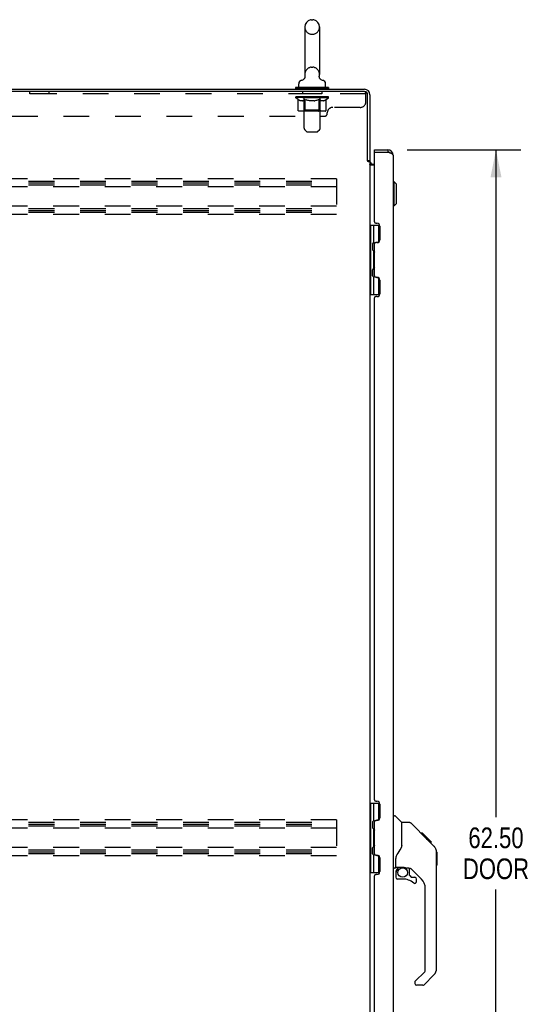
# Model space of a CAD drawing. Header units: inches. Extents: x 0 to 212, y 0 to 138.
# Tile 3 of 43: x 23 to 47, y 41 to 85. Entities that reach past the tile are written whole.
import ezdxf

# ---------------------------------------------------------------- set-up
doc = ezdxf.new("R2010")
doc.units = ezdxf.units.IN
doc.header["$LTSCALE"] = 11.6875
doc.header["$MEASUREMENT"] = 0
doc.linetypes.add('HIDDEN', pattern=[0.2, 0.1, -0.1])
doc.layers.get('0').update_dxf_attribs({"linetype": 'CONTINUOUS'})
for name, color, linetype in [('02___PRT_ALL_AXES', 7, 'CONTINUOUS'), ('DEFAULT_2', 8, 'HIDDEN'), ('DIMENSIONS', 7, 'CONTINUOUS')]:
    doc.layers.add(name, color=color, linetype=linetype)
doc.styles.get("Standard").update_dxf_attribs({"font": 'txt', "width": 0.8})
doc.dimstyles.new('DIMSTYLE_1', dxfattribs={"dimtxt": 0.9375, "dimasz": 1.25, "dimexe": 0.09, "dimexo": 0.07, "dimgap": 0.0375, "dimtad": 0, "dimtih": 1, "dimtoh": 1, "dimzin": 4, "dimdsep": 46, "dimtxsty": 'Standard', "dimblk": '_FILLED', "dimblk1": '_FILLED', "dimblk2": '_FILLED', "dimcen": 0.09, "dimadec": 0, "dimazin": 0, "dimtfac": 1, "dimtofl": 0, "dimtmove": 0, "dimatfit": 3, "dimldrblk": '_FILLED', "dimfxl": 0, "dimtolj": 1, "dimtzin": 4, "dimarcsym": 0})

# ---------------------------------------------------------------- blocks, each defined once
blk = doc.blocks.new('_FILLED')
at = {"color": 0, "linetype": 'ByBlock'}
blk.add_solid([(0, 0), (-1, 0.2), (-1, -0.2)], dxfattribs=at)
blk = doc.blocks.new('*D2')
at = {"layer": 'DIMENSIONS', "color": 2, "linetype": 'Continuous'}
for p, q in [((40.645, 79.584), (45.81, 79.584)), ((44.685, 79.584), (44.685, 49.271)), ((44.685, 17.084), (44.685, 45.99)), ((40.645, 17.084), (45.81, 17.084))]:
    blk.add_line(p, q, dxfattribs=at)
at = {"layer": 'DIMENSIONS', "color": 2, "linetype": 'Continuous', "xscale": 1.25, "yscale": 1.25, "zscale": 1.25}
for p, rotation in [((44.685, 79.584), 90), ((44.685, 17.084), 270)]:
    blk.add_blockref('_FILLED', p, dxfattribs=dict(at, rotation=rotation))
at = {"layer": 'DIMENSIONS', "color": 2, "linetype": 'Continuous', "insert": (44.685, 48.803), "char_height": 0.9375, "width": 3.75, "attachment_point": 2, "line_spacing_factor": 0.9}
blk.add_mtext('62.50\\PDOOR', dxfattribs=at)

msp = doc.modelspace()

# ---------------------------------------------------------------- linework, layer by layer
at = {"color": 7, "linetype": 'Continuous'}
for p, q in [((36.299, 85.494), (36.375, 85.494)), ((36.003, 85.164), (36.003, 83.004)), ((36.671, 85.164), (36.671, 83.004)), ((35.946, 82.781), (35.941, 82.778)), ((36.662, 82.917), (36.663, 82.923)), ((36.662, 82.911), (36.662, 82.917)), ((36.662, 82.905), (36.662, 82.911)), ((36.662, 82.899), (36.662, 82.906)), ((36.663, 82.894), (36.662, 82.9)), ((36.663, 82.929), (36.664, 82.935)), ((36.663, 82.923), (36.663, 82.929)), ((36.664, 82.888), (36.663, 82.894)), ((36.664, 82.882), (36.663, 82.888)), ((36.664, 82.935), (36.665, 82.94)), ((36.676, 82.844), (36.674, 82.849)), ((35.587, 82.412), (35.587, 82.37)), ((37.087, 82.412), (35.587, 82.412)), ((37.087, 82.37), (35.587, 82.37)), ((35.622, 82.37), (35.622, 82.334)), ((35.727, 82.432), (35.727, 82.588)), ((36.947, 82.432), (36.947, 82.588)), ((37.052, 82.37), (37.052, 82.334)), ((37.087, 82.412), (37.087, 82.37)), ((39.162, 79.48), (39.162, 79.584)), ((39.182, 79.48), (39.162, 79.48)), ((39.77, 79.584), (39.77, 79.48)), ((38.858, 79.093), (38.962, 79.093)), ((40.055, 78.135), (40.016, 78.135)), ((40.055, 77.032), (40.055, 78.135)), ((40.174, 78.016), (40.055, 78.135)), ((40.174, 77.15), (40.174, 78.016)), ((40.055, 77.032), (40.016, 77.032)), ((40.174, 77.15), (40.055, 77.032)), ((38.962, 76.159), (39.406, 76.159)), ((39.001, 73.009), (39.001, 76.159)), ((39.139, 75.369), (39.139, 76.159)), ((39.356, 76.159), (39.356, 75.392)), ((39.075, 75.305), (39.139, 75.369)), ((39.075, 75.305), (39.075, 75.044)), ((39.091, 75.028), (39.091, 75.321)), ((39.336, 75.381), (39.276, 75.381)), ((39.075, 75.044), (39.139, 74.98)), ((39.139, 74.188), (39.139, 74.98)), ((39.075, 74.124), (39.139, 74.188)), ((39.075, 73.863), (39.075, 74.124)), ((39.075, 73.863), (39.139, 73.799)), ((39.091, 73.847), (39.091, 74.14)), ((39.139, 73.009), (39.139, 73.799)), ((39.276, 73.787), (39.336, 73.787)), ((39.356, 73.775), (39.356, 73.009)), ((38.962, 73.009), (39.406, 73.009)), ((38.962, 49.909), (39.406, 49.909)), ((39.001, 46.759), (39.001, 49.909)), ((39.139, 49.119), (39.139, 49.909)), ((39.356, 49.909), (39.356, 49.142)), ((40.016, 49.338), (40.078, 49.338)), ((40.404, 49.029), (40.106, 49.326)), ((39.075, 49.055), (39.139, 49.119)), ((39.075, 49.055), (39.075, 48.794)), ((39.075, 48.794), (39.139, 48.73)), ((39.091, 48.778), (39.091, 49.071)), ((39.336, 49.131), (39.276, 49.131)), ((40.771, 49.023), (40.41, 49.023)), ((40.41, 47.919), (40.41, 49.023)), ((41.591, 48.235), (40.826, 49)), ((39.139, 47.938), (39.139, 48.73)), ((41.348, 48.545), (41.281, 48.545)), ((41.355, 48.538), (41.288, 48.538)), ((41.365, 48.528), (41.298, 48.528)), ((41.371, 48.522), (41.305, 48.522)), ((41.379, 48.514), (41.313, 48.514)), ((41.399, 48.494), (41.332, 48.494)), ((41.348, 48.545), (41.675, 48.219)), ((41.422, 48.472), (41.355, 48.472)), ((41.445, 48.448), (41.378, 48.448)), ((41.469, 48.425), (41.402, 48.425)), ((41.492, 48.401), (41.426, 48.401)), ((41.516, 48.377), (41.449, 48.377)), ((41.538, 48.355), (41.471, 48.355)), ((41.558, 48.335), (41.492, 48.335)), ((41.576, 48.317), (41.509, 48.317)), ((41.589, 48.304), (41.522, 48.304)), ((41.593, 48.3), (41.526, 48.3)), ((39.075, 47.874), (39.139, 47.938)), ((39.075, 47.613), (39.075, 47.874)), ((39.091, 47.597), (39.091, 47.89)), ((40.41, 47.981), (40.389, 47.924)), ((41.595, 48.298), (41.528, 48.298)), ((41.596, 48.298), (41.529, 48.298)), ((41.596, 48.297), (41.529, 48.297)), ((41.564, 48.262), (41.53, 48.296)), ((41.599, 48.295), (41.532, 48.295)), ((41.603, 48.29), (41.536, 48.29)), ((41.609, 48.284), (41.542, 48.284)), ((41.623, 48.27), (41.556, 48.27)), ((41.591, 48.235), (41.564, 48.262)), ((41.638, 48.255), (41.571, 48.255)), ((41.645, 48.248), (41.579, 48.248)), ((41.652, 48.241), (41.585, 48.241)), ((41.591, 48.235), (41.87, 47.956)), ((41.664, 48.229), (41.598, 48.229)), ((41.67, 48.224), (41.603, 48.224)), ((41.673, 48.22), (41.606, 48.22)), ((41.674, 48.219), (41.607, 48.219)), ((41.675, 48.219), (41.608, 48.219)), ((41.675, 48.218), (41.608, 48.218)), ((41.759, 48.134), (41.675, 48.218)), ((41.692, 48.134), (41.759, 48.134)), ((41.761, 48.132), (41.694, 48.132)), ((41.763, 48.13), (41.697, 48.13)), ((41.761, 48.132), (41.763, 48.13)), ((39.075, 47.613), (39.139, 47.549)), ((39.139, 46.759), (39.139, 47.549)), ((39.276, 47.537), (39.336, 47.537)), ((39.356, 47.525), (39.356, 46.759)), ((41.984, 47.701), (41.983, 47.708)), ((41.985, 42.395), (41.985, 47.679)), ((41.996, 47.683), (41.996, 47.096)), ((40.134, 46.995), (40.134, 47.402)), ((40.154, 46.997), (40.449, 46.997)), ((40.192, 46.918), (40.272, 46.997)), ((41.3, 46.46), (40.798, 46.961)), ((38.962, 46.759), (39.406, 46.759)), ((40.095, 46.956), (40.016, 46.956)), ((40.134, 46.778), (40.134, 46.541)), ((40.198, 46.912), (40.195, 46.915)), ((40.202, 46.908), (40.198, 46.912)), ((40.206, 46.904), (40.202, 46.908)), ((40.722, 46.956), (40.634, 46.956)), ((40.764, 46.624), (40.764, 46.951)), ((40.768, 46.616), (40.839, 46.544)), ((40.848, 46.541), (41, 46.541)), ((40.449, 46.462), (40.213, 46.462)), ((41.079, 46.343), (41.079, 46.462)), ((41.473, 42.309), (41.473, 46.042)), ((41.014, 41.818), (41.45, 42.253)), ((41.869, 42.116), (41.417, 41.664)), ((41, 41.785), (41, 41.72)), ((41.361, 41.641), (41.079, 41.641))]:
    msp.add_line(p, q, dxfattribs=at)
at = {"color": 3, "linetype": 'Continuous'}
for p, q in [((9.014, 82.334), (38.716, 82.334)), ((38.715, 82.23), (9.077, 82.23)), ((38.858, 79.082), (38.858, 82.087)), ((38.962, 82.087), (38.962, 79.08)), ((39.162, 79.584), (39.77, 79.584)), ((39.162, 76.312), (39.162, 79.46)), ((39.182, 79.48), (39.77, 79.48)), ((40.016, 79.337), (40.016, 17.33)), ((38.871, 79.06), (38.869, 79.064)), ((38.962, 79.041), (38.887, 79.041)), ((38.962, 79.041), (38.962, 17.626)), ((39.162, 78.886), (39.002, 78.886)), ((39.105, 78.938), (39.162, 78.938)), ((39.225, 76.249), (39.282, 76.249)), ((39.412, 76.119), (39.412, 75.499)), ((39.162, 73.856), (39.162, 75.312)), ((39.282, 75.369), (39.224, 75.369)), ((39.224, 73.798), (39.282, 73.798)), ((39.412, 73.668), (39.412, 73.048)), ((39.282, 72.918), (39.225, 72.918)), ((39.162, 50.062), (39.162, 72.856)), ((39.225, 49.999), (39.282, 49.999)), ((39.412, 49.869), (39.412, 49.249)), ((39.162, 47.606), (39.162, 49.062)), ((39.282, 49.119), (39.224, 49.119)), ((39.224, 47.548), (39.282, 47.548)), ((39.412, 47.418), (39.412, 46.798)), ((39.162, 23.812), (39.162, 46.606)), ((39.282, 46.668), (39.225, 46.668))]:
    msp.add_line(p, q, dxfattribs=at)
at = {"color": 7, "linetype": 'Continuous'}
for points in [[(36.009, 82.94), (36.01, 82.935), (36.011, 82.929), (36.011, 82.923), (36.012, 82.917), (36.012, 82.911), (36.012, 82.905), (36.012, 82.9), (36.011, 82.894), (36.011, 82.888), (36.01, 82.882), (36.009, 82.877), (36.007, 82.871), (36.006, 82.865), (36.004, 82.86), (36.002, 82.854), (36, 82.849), (35.997, 82.843), (35.995, 82.838), (35.992, 82.833), (35.989, 82.828), (35.986, 82.823), (35.983, 82.818), (35.979, 82.814), (35.976, 82.809), (35.972, 82.805), (35.968, 82.8), (35.964, 82.796), (35.959, 82.792), (35.955, 82.788), (35.951, 82.785), (35.946, 82.781)], [(36.674, 82.849), (36.672, 82.855), (36.67, 82.86), (36.668, 82.866), (36.667, 82.871), (36.665, 82.877), (36.664, 82.883)], [(36.674, 82.849), (36.672, 82.854), (36.67, 82.859), (36.669, 82.865), (36.667, 82.87), (36.666, 82.876), (36.664, 82.882)], [(36.727, 82.782), (36.726, 82.783), (36.722, 82.786), (36.719, 82.789), (36.715, 82.792), (36.711, 82.795), (36.708, 82.799), (36.704, 82.802), (36.701, 82.806), (36.697, 82.81), (36.694, 82.814), (36.691, 82.819), (36.688, 82.824), (36.685, 82.828), (36.682, 82.833), (36.679, 82.839), (36.676, 82.844)], [(36.733, 82.778), (36.729, 82.78), (36.727, 82.782)], [(40.826, 49), (40.819, 49.007), (40.81, 49.012), (40.801, 49.017), (40.791, 49.02), (40.781, 49.022), (40.771, 49.023)], [(41.53, 48.296), (41.508, 48.318), (41.486, 48.34), (41.464, 48.362)], [(40.389, 47.924), (40.359, 47.855), (40.322, 47.784), (40.28, 47.711), (40.232, 47.638), (40.187, 47.573)], [(41.985, 47.679), (41.983, 47.707), (41.978, 47.749), (41.969, 47.79), (41.955, 47.829), (41.937, 47.866), (41.915, 47.902), (41.889, 47.935), (41.87, 47.956)], [(40.187, 47.573), (40.177, 47.557), (40.161, 47.528), (40.149, 47.496), (40.14, 47.462), (40.135, 47.427), (40.134, 47.402)], [(40.449, 46.997), (40.456, 46.997), (40.476, 46.996), (40.497, 46.994), (40.518, 46.99), (40.537, 46.985), (40.556, 46.98), (40.572, 46.974), (40.585, 46.969), (40.598, 46.965), (40.608, 46.962), (40.617, 46.959), (40.625, 46.957)], [(40.206, 46.904), (40.197, 46.893), (40.188, 46.883), (40.18, 46.871), (40.173, 46.859), (40.168, 46.846), (40.163, 46.833), (40.159, 46.82), (40.156, 46.806), (40.155, 46.792), (40.154, 46.778)], [(40.195, 46.915), (40.194, 46.916), (40.193, 46.917), (40.192, 46.917), (40.192, 46.918)], [(40.625, 46.957), (40.633, 46.956), (40.634, 46.956)]]:
    msp.add_lwpolyline(points, dxfattribs=at)
at = {"color": 3, "linetype": 'Continuous'}
for points in [[(39.864, 79.444), (39.849, 79.45), (39.833, 79.456), (39.818, 79.462), (39.802, 79.468), (39.786, 79.474), (39.77, 79.48)], [(40.016, 79.337), (40.015, 79.343), (40.014, 79.349), (40.011, 79.355), (40.008, 79.361), (40.003, 79.367), (39.997, 79.373), (39.991, 79.379), (39.983, 79.385), (39.974, 79.391), (39.965, 79.397), (39.955, 79.403), (39.944, 79.409), (39.932, 79.415), (39.92, 79.421), (39.906, 79.427), (39.893, 79.432), (39.879, 79.438), (39.864, 79.444)], [(38.869, 79.064), (38.868, 79.066), (38.867, 79.068), (38.867, 79.069), (38.866, 79.071), (38.864, 79.073), (38.863, 79.074), (38.862, 79.076), (38.861, 79.078), (38.86, 79.08), (38.858, 79.082)], [(38.887, 79.041), (38.886, 79.043), (38.884, 79.045), (38.882, 79.046), (38.881, 79.048), (38.879, 79.049), (38.878, 79.051), (38.877, 79.052), (38.876, 79.053), (38.875, 79.055), (38.874, 79.056), (38.873, 79.057), (38.872, 79.059), (38.871, 79.06)], [(38.978, 78.911), (38.975, 78.913), (38.973, 78.914), (38.971, 78.915), (38.969, 78.917), (38.967, 78.918), (38.965, 78.919), (38.964, 78.921), (38.963, 78.922), (38.962, 78.924), (38.962, 78.925), (38.962, 78.927)], [(39.002, 78.886), (39.002, 78.888), (39.002, 78.89), (39.002, 78.892), (39.001, 78.893), (39, 78.895), (38.999, 78.897), (38.998, 78.898), (38.997, 78.9), (38.995, 78.901), (38.993, 78.903), (38.991, 78.904), (38.989, 78.905), (38.987, 78.907), (38.985, 78.908), (38.983, 78.909), (38.978, 78.911)]]:
    msp.add_lwpolyline(points, dxfattribs=at)
at = {"color": 7, "linetype": 'Continuous'}
msp.add_circle((40.449, 46.757), 0.217, dxfattribs=at)
for centre, radius, start, end in [((36.337, 85.164), 0.334, 102.4284, 180), ((36.299, 85.337), 0.157, 90, 102.4284), ((36.375, 85.337), 0.157, 77.5716, 90), ((36.337, 85.164), 0.334, 0, 77.5716), ((35.884, 82.588), 0.157, 101.6478, 180), ((35.801, 82.993), 0.257, 281.6478, 311.9718), ((36.337, 83.004), 0.334, 180, 191.0697), ((36.337, 83.004), 0.334, 348.9303, 360), ((36.874, 82.993), 0.257, 228.028, 258.3522), ((36.79, 82.588), 0.157, 0, 78.3522), ((35.747, 82.432), 0.02, 180, 270), ((36.927, 82.432), 0.02, 270, 360), ((39.77, 79.337), 0.142, 48.6336, 90), ((39.762, 79.33), 0.15, 51.9134, 84.1531), ((39.076, 75.278), 0.116, 33.7497, 57.1581), ((39.076, 75.071), 0.116, 302.8419, 317.6099), ((39.612, 74.804), 0.472, 162.1337, 180), ((39.612, 74.363), 0.472, 180, 197.8663), ((39.076, 74.097), 0.116, 42.3901, 57.1581), ((39.076, 73.89), 0.116, 302.8419, 326.2512), ((40.078, 49.299), 0.0394, 45, 90), ((39.076, 49.028), 0.116, 33.7497, 57.1581), ((40.39, 49.015), 0.0197, 0, 45), ((39.076, 48.821), 0.116, 302.8419, 317.6099), ((39.612, 48.554), 0.472, 162.1337, 180), ((39.612, 48.113), 0.472, 180, 197.8663), ((39.076, 47.847), 0.116, 42.3901, 57.1581), ((39.076, 47.64), 0.116, 302.8419, 326.2512), ((41.977, 47.683), 0.0197, 0, 68.9395), ((40.095, 46.995), 0.0394, 270, 360), ((40.154, 47.017), 0.0197, 180, 270), ((41.977, 47.096), 0.0197, 293.607, 360), ((40.331, 46.778), 0.197, 135, 180), ((40.213, 46.541), 0.0787, 180, 270), ((40.722, 46.759), 0.197, 52.5121, 90), ((40.776, 46.624), 0.0118, 180, 225), ((40.848, 46.553), 0.0118, 225, 270), ((41, 46.462), 0.0787, 0, 90), ((40.449, 45.675), 0.787, 50.4788, 90), ((41, 46.343), 0.0787, 230.4788, 360), ((40.882, 46.042), 0.591, 0, 45), ((41.394, 42.309), 0.0787, 315, 360), ((41.591, 42.395), 0.394, 315, 360), ((41.048, 41.785), 0.0472, 135, 180), ((41.079, 41.72), 0.0787, 180, 270), ((41.361, 41.72), 0.0787, 270, 315)]:
    msp.add_arc(centre, radius, start, end, dxfattribs=at)
at = {"color": 3, "linetype": 'Continuous'}
for centre, radius, start, end in [((38.716, 82.087), 0.246, 0, 90), ((38.715, 82.087), 0.143, 0, 90), ((39.182, 79.46), 0.02, 90, 180), ((39.77, 79.337), 0.246, 0, 90), ((39.105, 79.08), 0.142, 180, 270), ((39.225, 76.312), 0.0625, 180, 270), ((39.282, 76.119), 0.13, 0, 90), ((39.224, 75.307), 0.0625, 90, 175.4114), ((39.282, 75.499), 0.13, 270, 360), ((39.224, 73.861), 0.0625, 184.5886, 270), ((39.282, 73.668), 0.13, 0, 90), ((39.225, 72.856), 0.0625, 90, 180), ((39.282, 73.048), 0.13, 270, 360), ((39.225, 50.062), 0.0625, 180, 270), ((39.282, 49.869), 0.13, 0, 90), ((39.282, 49.249), 0.13, 270, 360), ((39.224, 49.057), 0.0625, 90, 175.4114), ((39.224, 47.611), 0.0625, 184.5886, 270), ((39.282, 47.418), 0.13, 0, 90), ((39.225, 46.606), 0.0625, 90, 180), ((39.282, 46.798), 0.13, 270, 360)]:
    msp.add_arc(centre, radius, start, end, dxfattribs=at)
at = {"layer": '02___PRT_ALL_AXES', "color": 8, "linetype": 'HIDDEN'}
for p, q in [((23.525, 82.126), (23.525, 82.23)), ((24.4, 82.23), (23.525, 82.23)), ((24.4, 82.126), (23.525, 82.126)), ((24.4, 82.126), (24.4, 82.23)), ((35.9, 82.23), (35.9, 82.126)), ((36.775, 82.23), (35.9, 82.23)), ((36.775, 82.126), (35.9, 82.126)), ((36.775, 82.23), (36.775, 82.126))]:
    msp.add_line(p, q, dxfattribs=at)
at = {"layer": 'DEFAULT_2', "color": 8, "linetype": 'HIDDEN'}
for p, q in [((36.299, 84.834), (36.375, 84.834)), ((36.299, 83.334), (36.375, 83.334)), ((35.932, 82.412), (35.932, 82.334)), ((35.972, 80.566), (35.972, 82.382)), ((36.702, 80.566), (36.702, 82.382)), ((36.742, 82.412), (36.742, 82.334)), ((38.775, 82.126), (9.15, 82.126)), ((35.594, 81.937), (35.594, 81.992)), ((37.081, 81.937), (35.594, 81.937)), ((35.701, 81.862), (35.594, 81.937)), ((35.605, 81.984), (35.605, 81.992)), ((35.615, 81.98), (35.615, 81.984)), ((35.615, 81.98), (37.059, 81.98)), ((35.626, 81.98), (35.626, 81.984)), ((35.627, 81.98), (35.627, 81.984)), ((35.638, 81.984), (35.638, 81.992)), ((35.658, 81.98), (35.658, 81.984)), ((35.66, 81.98), (35.66, 81.984)), ((35.693, 81.984), (35.693, 81.992)), ((35.701, 81.382), (35.701, 81.862)), ((35.701, 81.862), (35.721, 81.848)), ((35.71, 81.98), (35.71, 81.984)), ((35.714, 81.98), (35.714, 81.984)), ((35.95, 81.984), (35.721, 81.984)), ((35.741, 81.837), (35.721, 81.849)), ((35.767, 81.984), (35.767, 81.992)), ((35.769, 81.98), (35.769, 81.984)), ((35.769, 81.98), (35.769, 81.984)), ((35.773, 81.98), (35.773, 81.984)), ((35.782, 81.98), (35.782, 81.984)), ((35.782, 81.98), (35.782, 81.984)), ((35.786, 81.98), (35.786, 81.984)), ((35.79, 81.98), (35.79, 81.985)), ((35.793, 81.98), (35.793, 81.984)), ((35.813, 81.98), (35.813, 81.984)), ((35.831, 81.98), (35.831, 81.984)), ((35.833, 81.98), (35.833, 81.987)), ((35.859, 81.984), (35.859, 81.992)), ((35.859, 81.98), (35.859, 81.984)), ((35.871, 81.98), (35.871, 81.984)), ((35.876, 81.98), (35.876, 81.984)), ((35.884, 81.98), (35.884, 81.984)), ((35.899, 81.98), (35.899, 81.989)), ((35.92, 81.98), (35.92, 81.984)), ((35.923, 81.98), (35.923, 81.984)), ((35.95, 81.98), (35.95, 81.984)), ((36.028, 81.984), (35.963, 81.984)), ((35.965, 81.984), (35.965, 81.992)), ((35.971, 81.385), (35.971, 81.934)), ((35.973, 81.98), (35.973, 81.984)), ((35.979, 81.98), (35.979, 81.984)), ((35.999, 81.849), (35.979, 81.837)), ((35.986, 81.98), (35.986, 81.99)), ((35.993, 81.98), (35.993, 81.984)), ((36.019, 81.862), (35.999, 81.848)), ((36.005, 81.98), (36.005, 81.984)), ((36.019, 81.382), (36.019, 81.862)), ((36.019, 81.862), (36.059, 81.848)), ((36.028, 81.98), (36.028, 81.984)), ((36.116, 81.984), (36.054, 81.984)), ((36.099, 81.837), (36.059, 81.849)), ((36.077, 81.98), (36.077, 81.984)), ((36.083, 81.984), (36.083, 81.992)), ((36.087, 81.98), (36.087, 81.984)), ((36.09, 81.98), (36.09, 81.991)), ((36.093, 81.98), (36.093, 81.984)), ((36.103, 81.98), (36.103, 81.984)), ((36.116, 81.98), (36.116, 81.984)), ((36.211, 81.984), (36.153, 81.984)), ((36.169, 81.98), (36.169, 81.984)), ((36.202, 81.984), (36.337, 81.992)), ((36.208, 81.984), (36.208, 81.992)), ((36.209, 81.992), (36.208, 81.992)), ((36.208, 81.98), (36.208, 81.984)), ((36.209, 81.984), (36.209, 81.992)), ((36.211, 81.98), (36.211, 81.984)), ((36.214, 81.98), (36.214, 81.984)), ((36.215, 81.98), (36.215, 81.984)), ((36.309, 81.984), (36.258, 81.984)), ((36.266, 81.98), (36.266, 81.984)), ((36.309, 81.98), (36.309, 81.984)), ((36.334, 81.984), (36.334, 81.984)), ((36.334, 81.98), (36.334, 81.984)), ((36.334, 81.98), (36.334, 81.984)), ((36.337, 81.984), (36.337, 81.992)), ((36.337, 81.992), (36.472, 81.984)), ((36.34, 81.98), (36.34, 81.984)), ((36.34, 81.98), (36.34, 81.984)), ((36.34, 81.984), (36.34, 81.984)), ((36.365, 81.98), (36.365, 81.984)), ((36.365, 81.984), (36.416, 81.984)), ((36.408, 81.98), (36.408, 81.984)), ((36.459, 81.98), (36.459, 81.984)), ((36.461, 81.98), (36.461, 81.984)), ((36.463, 81.98), (36.463, 81.984)), ((36.463, 81.984), (36.521, 81.984)), ((36.465, 81.984), (36.465, 81.992)), ((36.465, 81.992), (36.466, 81.992)), ((36.466, 81.984), (36.466, 81.992)), ((36.466, 81.98), (36.466, 81.984)), ((36.505, 81.98), (36.505, 81.984)), ((36.558, 81.98), (36.558, 81.984)), ((36.558, 81.984), (36.62, 81.984)), ((36.571, 81.98), (36.571, 81.984)), ((36.615, 81.849), (36.575, 81.837)), ((36.581, 81.98), (36.581, 81.984)), ((36.584, 81.98), (36.584, 81.991)), ((36.587, 81.98), (36.587, 81.984)), ((36.591, 81.984), (36.591, 81.992)), ((36.597, 81.98), (36.597, 81.984)), ((36.655, 81.862), (36.615, 81.848)), ((36.646, 81.98), (36.646, 81.984)), ((36.646, 81.984), (36.711, 81.984)), ((36.655, 81.382), (36.655, 81.862)), ((36.655, 81.862), (36.675, 81.848)), ((36.669, 81.98), (36.669, 81.984)), ((36.695, 81.837), (36.675, 81.849)), ((36.681, 81.98), (36.681, 81.984)), ((36.688, 81.98), (36.688, 81.99)), ((36.695, 81.98), (36.695, 81.984)), ((36.701, 81.98), (36.701, 81.984)), ((36.703, 81.385), (36.703, 81.934)), ((36.709, 81.984), (36.709, 81.992)), ((36.724, 81.98), (36.724, 81.984)), ((36.724, 81.984), (37.08, 81.984)), ((36.751, 81.98), (36.751, 81.984)), ((36.754, 81.98), (36.754, 81.984)), ((36.775, 81.98), (36.775, 81.989)), ((36.79, 81.98), (36.79, 81.984)), ((36.798, 81.98), (36.798, 81.984)), ((36.803, 81.98), (36.803, 81.984)), ((36.815, 81.984), (36.815, 81.992)), ((36.815, 81.98), (36.815, 81.984)), ((36.841, 81.98), (36.841, 81.987)), ((36.843, 81.98), (36.843, 81.984)), ((36.861, 81.98), (36.861, 81.984)), ((36.881, 81.98), (36.881, 81.984)), ((36.885, 81.98), (36.885, 81.985)), ((36.888, 81.98), (36.888, 81.984)), ((36.892, 81.98), (36.892, 81.984)), ((36.892, 81.98), (36.892, 81.984)), ((36.901, 81.98), (36.901, 81.984)), ((36.905, 81.98), (36.905, 81.984)), ((36.905, 81.98), (36.905, 81.984)), ((36.907, 81.984), (36.907, 81.992)), ((36.953, 81.849), (36.933, 81.837)), ((36.939, 81.988), (37.079, 81.989)), ((36.939, 81.984), (36.939, 81.988)), ((36.973, 81.862), (36.953, 81.848)), ((36.96, 81.98), (36.96, 81.984)), ((36.964, 81.98), (36.964, 81.984)), ((36.973, 81.862), (37.081, 81.937)), ((36.973, 81.382), (36.973, 81.862)), ((36.981, 81.984), (36.981, 81.992)), ((37.014, 81.98), (37.014, 81.984)), ((37.016, 81.98), (37.016, 81.984)), ((37.036, 81.984), (37.036, 81.992)), ((37.047, 81.98), (37.047, 81.984)), ((37.048, 81.98), (37.048, 81.984)), ((37.059, 81.98), (37.059, 81.984)), ((37.069, 81.984), (37.069, 81.992)), ((37.079, 81.984), (37.079, 81.989)), ((37.081, 81.937), (37.081, 81.984)), ((38.715, 82.23), (38.775, 82.23)), ((38.775, 81.76), (38.775, 82.23)), ((35.76, 81.827), (35.741, 81.837)), ((35.78, 81.818), (35.76, 81.827)), ((35.799, 81.812), (35.779, 81.819)), ((35.818, 81.807), (35.798, 81.812)), ((35.903, 81.807), (35.818, 81.807)), ((35.903, 81.807), (35.922, 81.812)), ((35.941, 81.819), (35.922, 81.812)), ((35.96, 81.827), (35.941, 81.818)), ((35.98, 81.837), (35.96, 81.827)), ((36.137, 81.827), (36.098, 81.837)), ((36.176, 81.818), (36.137, 81.827)), ((36.214, 81.812), (36.175, 81.819)), ((36.251, 81.807), (36.213, 81.812)), ((36.423, 81.807), (36.251, 81.807)), ((36.423, 81.807), (36.461, 81.812)), ((36.499, 81.819), (36.46, 81.812)), ((36.537, 81.827), (36.499, 81.818)), ((36.576, 81.837), (36.537, 81.827)), ((36.714, 81.827), (36.694, 81.837)), ((36.733, 81.818), (36.714, 81.827)), ((36.752, 81.812), (36.733, 81.819)), ((36.771, 81.807), (36.752, 81.812)), ((36.857, 81.807), (36.771, 81.807)), ((36.857, 81.807), (36.876, 81.812)), ((36.895, 81.819), (36.875, 81.812)), ((36.914, 81.827), (36.895, 81.818)), ((36.933, 81.837), (36.914, 81.827)), ((38.525, 81.51), (37.275, 81.51)), ((11.025, 81.105), (36.9, 81.105)), ((36.923, 81.339), (35.751, 81.339)), ((35.971, 81.385), (35.925, 81.339)), ((36.703, 81.385), (35.971, 81.385)), ((36.025, 81.354), (36.023, 81.359)), ((36.032, 81.344), (36.03, 81.347)), ((36.038, 81.34), (36.035, 81.342)), ((36.041, 81.339), (36.038, 81.34)), ((36.044, 81.339), (36.041, 81.339)), ((36.703, 81.385), (36.75, 81.339)), ((37.025, 81.23), (37.025, 81.26)), ((36.073, 80.424), (36.001, 80.496)), ((36.143, 80.395), (36.531, 80.395)), ((36.601, 80.424), (36.673, 80.496)), ((37.441, 78.271), (9.441, 78.271)), ((37.441, 78.271), (37.441, 76.646)), ((9.441, 78.167), (37.441, 78.167)), ((9.441, 78.078), (37.441, 78.078)), ((9.441, 78), (37.441, 78)), ((37.441, 77.896), (9.441, 77.896)), ((37.441, 77.021), (9.441, 77.021)), ((9.441, 76.917), (37.441, 76.917)), ((9.441, 76.828), (37.441, 76.828)), ((9.441, 76.75), (37.441, 76.75)), ((37.441, 76.646), (9.441, 76.646)), ((37.441, 49.146), (9.441, 49.146)), ((9.441, 49.042), (37.441, 49.042)), ((9.441, 48.953), (37.441, 48.953)), ((9.441, 48.875), (37.441, 48.875)), ((37.441, 48.771), (9.441, 48.771)), ((37.441, 49.146), (37.441, 47.521)), ((37.441, 47.896), (9.441, 47.896)), ((9.441, 47.792), (37.441, 47.792)), ((9.441, 47.703), (37.441, 47.703)), ((9.441, 47.625), (37.441, 47.625)), ((37.441, 47.521), (9.441, 47.521))]:
    msp.add_line(p, q, dxfattribs=at)
for points in [[(35.751, 81.339), (35.745, 81.339), (35.739, 81.34), (35.734, 81.342), (35.728, 81.344), (35.722, 81.347), (35.717, 81.35), (35.713, 81.354), (35.709, 81.359), (35.706, 81.364), (35.703, 81.37), (35.702, 81.376), (35.701, 81.382)], [(36.02, 81.37), (36.019, 81.376), (36.019, 81.382)], [(36.021, 81.364), (36.02, 81.37), (36.019, 81.376), (36.019, 81.382)], [(36.035, 81.342), (36.032, 81.344), (36.03, 81.347), (36.027, 81.35), (36.025, 81.354), (36.023, 81.359), (36.021, 81.364)], [(36.63, 81.339), (36.633, 81.339), (36.636, 81.34), (36.639, 81.342), (36.642, 81.344), (36.644, 81.347), (36.647, 81.35), (36.649, 81.354), (36.651, 81.359), (36.653, 81.364), (36.654, 81.37), (36.655, 81.376), (36.655, 81.382)], [(36.923, 81.339), (36.929, 81.339), (36.935, 81.34), (36.94, 81.342), (36.946, 81.344), (36.952, 81.347), (36.957, 81.35), (36.961, 81.354), (36.965, 81.359), (36.968, 81.364), (36.971, 81.37), (36.972, 81.376), (36.973, 81.382)]]:
    msp.add_lwpolyline(points, dxfattribs=at)
for centre, radius, start, end in [((36.337, 85.164), 0.334, 180, 257.5716), ((36.337, 85.164), 0.334, 282.4284, 360), ((36.299, 84.991), 0.157, 257.5716, 270), ((36.375, 84.991), 0.157, 270, 282.4284), ((36.337, 83.004), 0.334, 102.4284, 180), ((36.299, 83.177), 0.157, 90, 102.4284), ((36.375, 83.177), 0.157, 77.5716, 90), ((36.337, 83.004), 0.334, 0, 77.5716), ((35.942, 82.382), 0.03, 0, 90), ((36.732, 82.382), 0.03, 90, 180), ((35.925, 81.934), 0.0466, 0, 90), ((36.75, 81.934), 0.0466, 90, 180), ((37.275, 81.26), 0.25, 90, 180), ((38.525, 81.76), 0.25, 270, 360), ((36.9, 81.23), 0.125, 270, 360), ((36.072, 80.566), 0.1, 180, 225), ((36.602, 80.566), 0.1, 315, 360), ((36.143, 80.495), 0.1, 225, 270), ((36.531, 80.495), 0.1, 270, 315)]:
    msp.add_arc(centre, radius, start, end, dxfattribs=at)
for centre, major_axis, ratio, start_param, end_param in [((35.57, 81.978), (0.232, 0), 0.060167, 0.426548, 1.470503), ((36.337, 81.992), (0.743, 0.008), 0.059247, 2.966439, 3.140971), ((36.337, 81.992), (0.744, 0), 0.060167, 3.141593, 3.316126), ((35.57, 81.97), (0.232, 0.002), 0.059247, 1.374323, 1.469882), ((35.542, 81.978), (0.232, 0.002), 0.059247, 0.251393, 1.295349), ((35.622, 81.978), (0.232, -0.002), 0.059247, 0.601702, 1.645657), ((36.337, 81.992), (0.743, 0.015), 0.056515, 2.79136, 2.965893), ((36.337, 81.992), (0.743, -0.008), 0.059247, -2.966439, -2.791906), ((35.622, 81.97), (0.232, 0), 0.060167, 1.549477, 1.645036), ((35.542, 81.97), (0.232, 0.005), 0.056515, 1.199244, 1.294804), ((35.626, 81.973), (0.192, 0.002), 0.059247, 1.051627, 1.625044), ((35.603, 81.973), (0.192, 0.004), 0.056515, 0.876548, 1.449966), ((35.671, 81.973), (0.192, 0), 0.060167, 1.226781, 1.800198), ((35.538, 81.978), (0.232, 0.005), 0.056515, 0.076315, 1.120271), ((35.695, 81.978), (0.232, -0.005), 0.056515, 0.77678, 1.820736), ((36.337, 81.992), (0.743, 0.022), 0.052059, 2.616423, 2.790956), ((36.337, 81.992), (0.743, -0.015), 0.056515, -2.79136, -2.616827), ((35.695, 81.97), (0.232, -0.002), 0.059247, 1.724631, 1.82019), ((35.538, 81.97), (0.232, 0.007), 0.052059, 1.024308, 1.119867), ((35.602, 81.973), (0.192, 0.006), 0.052059, 0.701611, 1.275029), ((35.736, 81.973), (0.192, -0.002), 0.059247, 1.401935, 1.975352), ((35.788, 81.978), (0.232, -0.007), 0.052059, 0.951717, 1.995673), ((36.337, 81.992), (0.743, 0.029), 0.046022, 2.441677, 2.61621), ((35.558, 81.978), (0.232, 0.007), 0.052059, -0.098622, 0.945334), ((36.337, 81.992), (0.743, -0.022), 0.052059, -2.616423, -2.441891), ((35.788, 81.97), (0.232, -0.005), 0.056515, 1.899709, 1.995269), ((35.558, 81.97), (0.232, 0.009), 0.046022, 0.849561, 0.945121), ((35.624, 81.973), (0.192, 0.007), 0.046022, 0.526865, 1.100283), ((35.819, 81.973), (0.192, -0.004), 0.056515, 1.577013, 2.150431), ((35.898, 81.978), (0.232, -0.009), 0.046022, 1.126463, 2.170419), ((36.337, 81.992), (0.743, 0.034), 0.038593, 2.267147, 2.44168), ((36.337, 81.992), (0.743, -0.029), 0.046022, -2.441677, -2.267144), ((35.601, 81.978), (0.232, 0.009), 0.046022, -0.273368, 0.770588), ((35.898, 81.97), (0.232, -0.007), 0.052059, 2.074646, 2.170205), ((35.601, 81.97), (0.232, 0.011), 0.038593, 0.675031, 0.77059), ((35.667, 81.973), (0.192, 0.009), 0.038593, 0.352335, 0.925752), ((35.918, 81.973), (0.192, -0.006), 0.052059, 1.75195, 2.325367), ((36.021, 81.978), (0.232, -0.011), 0.038593, 1.300994, 2.344949), ((36.337, 81.992), (0.743, 0.039), 0.030002, 2.09283, 2.267363), ((35.667, 81.978), (0.232, 0.011), 0.038593, -0.447899, 0.596057), ((36.337, 81.992), (0.743, -0.034), 0.038593, -2.267147, -2.092614), ((36.021, 81.97), (0.232, -0.009), 0.046022, 2.249392, 2.344952), ((35.667, 81.97), (0.232, 0.012), 0.030002, 0.500714, 0.596274), ((35.73, 81.973), (0.192, 0.01), 0.030002, 0.178018, 0.751436), ((36.029, 81.973), (0.192, -0.007), 0.046022, 1.926696, 2.500114), ((35.754, 81.978), (0.232, 0.012), 0.030002, -0.622215, 0.421741), ((36.153, 81.978), (0.232, -0.012), 0.030002, 1.47531, 2.519266), ((36.337, 81.992), (0.743, 0.042), 0.020513, 1.918702, 2.093235), ((36.337, 81.992), (0.743, -0.039), 0.030002, -2.09283, -1.918297), ((36.153, 81.97), (0.232, -0.011), 0.038593, 2.423923, 2.519482), ((35.754, 81.97), (0.232, 0.013), 0.020513, 0.326586, 0.422146), ((35.812, 81.973), (0.192, 0.011), 0.020513, 0.00389, 0.577307), ((36.151, 81.973), (0.192, -0.009), 0.038593, 2.101227, 2.674644), ((35.858, 81.978), (0.232, 0.013), 0.020513, -0.796343, 0.247613), ((36.292, 81.978), (0.232, -0.013), 0.020513, 1.649438, 2.693394), ((36.337, 81.992), (0.743, 0.044), 0.010411, 1.744712, 1.919245), ((36.337, 81.992), (0.743, -0.042), 0.020513, -1.918702, -1.744169), ((36.292, 81.97), (0.232, -0.012), 0.030002, 2.598239, 2.693799), ((35.858, 81.97), (0.232, 0.014), 0.010411, 0.152596, 0.248156), ((35.91, 81.973), (0.192, 0.011), 0.010411, 6.113086, 6.686503), ((36.277, 81.973), (0.192, -0.01), 0.030002, 2.275543, 2.848961), ((35.977, 81.978), (0.232, 0.014), 0.010411, -0.970333, -0.000837), ((36.431, 81.978), (0.232, -0.014), 0.010411, 1.823428, 2.867384), ((36.337, 81.992), (0.743, -0.044), 0.010411, -1.744712, -1.570179), ((36.431, 81.97), (0.232, -0.013), 0.020513, 2.772368, 2.867927), ((36.406, 81.973), (0.192, -0.011), 0.020513, 2.449671, 3.023089), ((36.243, 81.978), (0.232, 0.014), 0.010411, 0.274209, 1.318165), ((36.142, 81.973), (0.192, 0.011), 0.010411, -0.000452, 0.517932), ((36.106, 81.97), (0.232, 0.014), 0.010411, 0.099676, 0.195236), ((36.337, 81.992), (0.743, 0.044), 0.010411, -1.571413, -1.39688), ((36.568, 81.97), (0.232, -0.014), 0.010411, 2.946357, 3.041917), ((36.532, 81.973), (0.192, -0.011), 0.010411, 2.623661, 3.142044), ((36.383, 81.978), (0.232, 0.013), 0.020513, 0.448199, 1.492154), ((36.268, 81.973), (0.192, 0.011), 0.020513, 0.118504, 0.691921), ((36.243, 81.97), (0.232, 0.013), 0.020513, 0.273666, 0.369225), ((36.697, 81.978), (0.232, -0.014), 0.010411, -3.140756, -2.17126), ((36.337, 81.992), (0.743, 0.042), 0.020513, -1.397424, -1.222891), ((36.337, 81.992), (0.743, -0.044), 0.010411, 1.222347, 1.39688), ((36.521, 81.978), (0.232, 0.012), 0.030002, 0.622327, 1.666283), ((36.397, 81.973), (0.192, 0.01), 0.030002, 0.292632, 0.86605), ((36.764, 81.973), (0.192, -0.011), 0.010411, 2.738275, 3.311692), ((36.816, 81.978), (0.232, -0.013), 0.020513, 2.89398, 3.937936), ((36.383, 81.97), (0.232, 0.012), 0.030002, 0.447794, 0.543354), ((36.816, 81.97), (0.232, -0.014), 0.010411, 2.893437, 2.988996), ((36.337, 81.992), (0.743, 0.039), 0.030002, -1.223295, -1.048762), ((36.337, 81.992), (0.743, -0.042), 0.020513, 1.048358, 1.222891), ((36.653, 81.978), (0.232, 0.011), 0.038593, 0.796643, 1.840599), ((36.524, 81.973), (0.192, 0.009), 0.038593, 0.466948, 1.040366), ((36.862, 81.973), (0.192, -0.011), 0.020513, 2.564285, 3.137703), ((36.92, 81.978), (0.232, -0.012), 0.030002, 2.719852, 3.763807), ((36.776, 81.978), (0.232, 0.009), 0.046022, 0.971174, 2.01513), ((36.521, 81.97), (0.232, 0.011), 0.038593, 0.62211, 0.71767), ((36.92, 81.97), (0.232, -0.013), 0.020513, 2.719447, 2.815007), ((36.337, 81.992), (0.743, 0.034), 0.038593, -1.048979, -0.874446), ((36.337, 81.992), (0.743, -0.039), 0.030002, 0.874229, 1.048762), ((36.645, 81.973), (0.192, 0.007), 0.046022, 0.641479, 1.214897), ((36.886, 81.978), (0.232, 0.007), 0.052059, 1.14592, 2.189876), ((36.944, 81.973), (0.192, -0.01), 0.030002, 2.390157, 2.963574), ((37.007, 81.978), (0.232, -0.011), 0.038593, 2.545535, 3.589491), ((36.756, 81.973), (0.192, 0.006), 0.052059, 0.816225, 1.389643), ((36.653, 81.97), (0.232, 0.009), 0.046022, 0.796641, 0.892201), ((37.007, 81.97), (0.232, -0.012), 0.030002, 2.545319, 2.640878), ((36.979, 81.978), (0.232, 0.005), 0.056515, 1.320857, 2.364813), ((36.337, 81.992), (0.743, 0.029), 0.046022, -0.874448, -0.699915), ((36.337, 81.992), (0.743, -0.034), 0.038593, 0.699913, 0.874446), ((37.073, 81.978), (0.232, -0.009), 0.046022, 2.371005, 3.41496), ((37.007, 81.973), (0.192, -0.009), 0.038593, 2.21584, 2.789258), ((36.855, 81.973), (0.192, 0.004), 0.056515, 0.991162, 1.564579), ((37.052, 81.978), (0.232, 0.002), 0.059247, 1.495935, 2.539891), ((37.116, 81.978), (0.232, -0.007), 0.052059, 2.196258, 3.240214), ((37.05, 81.973), (0.192, -0.007), 0.046022, 2.04131, 2.614727), ((36.776, 81.97), (0.232, 0.007), 0.052059, 0.971387, 1.066947), ((37.073, 81.97), (0.232, -0.011), 0.038593, 2.371002, 2.466562), ((37.104, 81.978), (0.232, 0), 0.060167, 2.360678, 2.715045), ((37.136, 81.978), (0.232, -0.005), 0.056515, 2.021322, 3.065278), ((36.938, 81.973), (0.192, 0.002), 0.059247, 1.16624, 1.739658), ((36.337, 81.992), (0.743, 0.022), 0.052059, -0.699702, -0.525169), ((36.337, 81.992), (0.743, -0.029), 0.046022, 0.525382, 0.699915), ((37.132, 81.978), (0.232, -0.002), 0.059247, 1.846243, 2.890199), ((37.072, 81.973), (0.192, -0.006), 0.052059, 1.866564, 2.439981), ((37.003, 81.973), (0.192, 0), 0.060167, 1.341394, 1.914812), ((37.071, 81.973), (0.192, -0.004), 0.056515, 1.691627, 2.265045), ((37.048, 81.973), (0.192, -0.002), 0.059247, 1.516549, 2.089966), ((36.886, 81.97), (0.232, 0.005), 0.056515, 1.146324, 1.241883), ((37.116, 81.97), (0.232, -0.009), 0.046022, 2.196472, 2.292031), ((36.337, 81.992), (0.743, 0.015), 0.056515, -0.524765, -0.350233), ((36.337, 81.992), (0.743, -0.022), 0.052059, 0.350636, 0.525169), ((37.104, 81.97), (0.232, -0.002), 0.059247, 1.76727, 1.979233), ((36.979, 81.97), (0.232, 0.002), 0.059247, 1.321402, 1.416962), ((37.136, 81.97), (0.232, -0.007), 0.052059, 2.021726, 2.117285), ((36.337, 81.992), (0.743, 0.008), 0.059247, -0.349687, -0.175154), ((36.337, 81.992), (0.743, -0.015), 0.056515, 0.1757, 0.350233), ((37.052, 81.97), (0.232, 0), 0.060167, 1.496556, 1.592116), ((37.132, 81.97), (0.232, -0.005), 0.056515, 1.846789, 1.942348), ((36.337, 81.992), (0.743, -0.008), 0.059247, 6.276097, 6.458339), ((36.337, 81.992), (0.744, 0), 0.060167, -0.174533, -0.057527)]:
    msp.add_ellipse(centre, major_axis=major_axis, ratio=ratio, start_param=start_param, end_param=end_param, dxfattribs=at)

# ---------------------------------------------------------------- dimensions: what is measured, and where the dimension line sits
at = {"layer": 'DIMENSIONS', "color": 2, "linetype": 'Continuous'}
dim = msp.add_linear_dim(base=(44.685, 79.584), p1=(40.575, 17.084), p2=(40.575, 79.584), angle=90, text='<>\\PDOOR', dimstyle='DIMSTYLE_1', dxfattribs=at)
dim.commit()
dim.dimension.update_dxf_attribs({"geometry": '*D2', "text_midpoint": (44.685, 47.631), "dimtype": 160})

doc.saveas('drawing.dxf')
